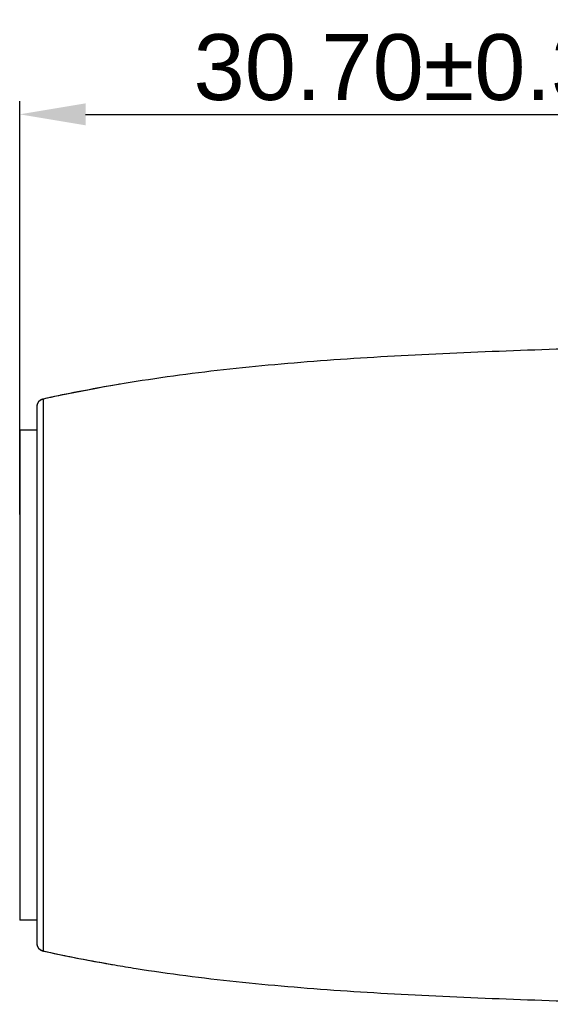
# Model space of a CAD drawing. Header units: millimetres. Extents: x 2984 to 3412, y -1556 to -1253.
# Tile 36 of 53: x 3231 to 3251, y -1403 to -1365. Entities that reach past the tile are written whole.
import ezdxf

# ---------------------------------------------------------------- set-up
doc = ezdxf.new("R2010")
doc.units = ezdxf.units.MM
doc.layers.add('06___PRT_ALL_SURFS', color=7, linetype='Continuous')
doc.styles.add('HANA', font='arial.ttf')
doc.dimstyles.new('HANA$0', dxfattribs={"dimtxt": 2.5, "dimasz": 2.5, "dimexe": 0.5, "dimexo": 0.2, "dimgap": 0.5, "dimtad": 1, "dimzin": 1, "dimdsep": 46, "dimtxsty": 'HANA', "dimcen": 0, "dimclrd": 3, "dimclre": 3, "dimclrt": 4, "dimadec": 0, "dimazin": 0, "dimtfac": 1, "dimtmove": 0, "dimatfit": 3, "dimfxl": 1, "dimtzin": 0, "dimarcsym": 0})

# ---------------------------------------------------------------- blocks, each defined once
blk = doc.blocks.new('*D41')
at = {"color": 4, "lineweight": -2}
for p, q in [((3230.939, -1384.035), (3230.939, -1368.35)), ((3261.589, -1385.851), (3261.589, -1368.35))]:
    blk.add_line(p, q, dxfattribs=at)
at = {"color": 3, "lineweight": -2}
blk.add_line((3233.439, -1368.85), (3259.089, -1368.85), dxfattribs=at)
at = {"color": 3}
for points in [[(3233.439, -1368.433), (3233.439, -1369.267), (3230.939, -1368.85)], [(3259.089, -1369.267), (3259.089, -1368.433), (3261.589, -1368.85)]]:
    blk.add_solid(points, dxfattribs=at)
at = {"layer": 'Defpoints', "color": 0}
for p in [(3261.589, -1368.85), (3230.939, -1384.235), (3261.589, -1386.051)]:
    blk.add_point(p, dxfattribs=at)
at = {"color": 3, "insert": (3246.264, -1367.073), "char_height": 2.5, "attachment_point": 5, "style": 'HANA'}
blk.add_mtext('30.70±0.30', dxfattribs=at)

msp = doc.modelspace()

# ---------------------------------------------------------------- linework, layer by layer
at = {"color": 7, "linetype": 'Continuous'}
for p, q in [((3231.824, -1379.657), (3231.824, -1379.657)), ((3231.824, -1379.657), (3231.824, -1400.608)), ((3231.589, -1379.95), (3231.589, -1400.315)), ((3230.939, -1380.829), (3230.939, -1399.436)), ((3230.939, -1380.829), (3231.589, -1380.829)), ((3231.825, -1382.23), (3231.824, -1386.593)), ((3231.824, -1394.472), (3231.825, -1399.712)), ((3231.589, -1399.436), (3230.939, -1399.436)), ((3231.597, -1400.385), (3231.601, -1400.399)), ((3231.615, -1400.438), (3231.622, -1400.451)), ((3231.628, -1400.464), (3231.636, -1400.476)), ((3231.825, -1400.325), (3231.825, -1400.4)), ((3231.815, -1400.606), (3231.824, -1400.608))]:
    msp.add_line(p, q, dxfattribs=at)
for points in [[(3231.824, -1379.657), (3231.815, -1379.659), (3231.801, -1379.663), (3231.788, -1379.668), (3231.775, -1379.673), (3231.762, -1379.678), (3231.749, -1379.685), (3231.737, -1379.692), (3231.724, -1379.699), (3231.713, -1379.707), (3231.702, -1379.716), (3231.691, -1379.725), (3231.68, -1379.734), (3231.67, -1379.744), (3231.661, -1379.755), (3231.652, -1379.766), (3231.644, -1379.777), (3231.636, -1379.789), (3231.628, -1379.801), (3231.622, -1379.814), (3231.615, -1379.826), (3231.61, -1379.839), (3231.605, -1379.853), (3231.601, -1379.866), (3231.597, -1379.88), (3231.594, -1379.894), (3231.592, -1379.908), (3231.59, -1379.922), (3231.589, -1379.936), (3231.589, -1379.95)], [(3231.824, -1379.657), (3231.825, -1380.239), (3231.825, -1382.23)], [(3231.825, -1399.712), (3231.825, -1400.284), (3231.825, -1400.325)], [(3231.589, -1400.315), (3231.589, -1400.329), (3231.59, -1400.343), (3231.592, -1400.357), (3231.594, -1400.371), (3231.597, -1400.385), (3231.601, -1400.399), (3231.605, -1400.412), (3231.61, -1400.425), (3231.615, -1400.438)], [(3231.589, -1400.329), (3231.59, -1400.343), (3231.592, -1400.357), (3231.594, -1400.371)], [(3231.622, -1400.451), (3231.628, -1400.464), (3231.636, -1400.476), (3231.644, -1400.488), (3231.652, -1400.499), (3231.661, -1400.51), (3231.67, -1400.52), (3231.68, -1400.531), (3231.691, -1400.54), (3231.702, -1400.549), (3231.713, -1400.558), (3231.724, -1400.566), (3231.737, -1400.573), (3231.749, -1400.58), (3231.762, -1400.587), (3231.775, -1400.592), (3231.788, -1400.597), (3231.801, -1400.602)], [(3231.825, -1400.4), (3231.824, -1400.493), (3231.824, -1400.518)], [(3231.644, -1400.488), (3231.652, -1400.499), (3231.661, -1400.51), (3231.67, -1400.52), (3231.68, -1400.531), (3231.691, -1400.54), (3231.702, -1400.549), (3231.713, -1400.558), (3231.724, -1400.566), (3231.737, -1400.573), (3231.749, -1400.58), (3231.762, -1400.587), (3231.775, -1400.592), (3231.788, -1400.597), (3231.801, -1400.602), (3231.815, -1400.606)], [(3231.824, -1400.607), (3231.824, -1400.608), (3231.824, -1400.608), (3231.824, -1400.608)]]:
    msp.add_lwpolyline(points, dxfattribs=at)
for centre, radius, start, end in [((3244.355, -1436.831), 58.531, 100.02713, 102.36198), ((3231.889, -1379.95), 0.3, 102.3854, 180), ((3231.889, -1400.315), 0.3, 179.9992, 257.6145), ((3244.466, -1342.89), 59.086, 257.6459, 260.34168)]:
    msp.add_arc(centre, radius, start, end, dxfattribs=at)
for points, knots in [([(3254.393, -1377.673), (3253.472, -1377.7), (3251.086, -1377.773), (3247.233, -1377.914), (3243.073, -1378.139), (3239.135, -1378.471), (3236.21, -1378.848), (3234.561, -1379.124), (3234.164, -1379.194)], [0, 0, 0, 0, 0.132644, 0.333563, 0.534481, 0.7354, 0.936318, 1, 1, 1, 1]), ([(3234.553, -1401.139), (3234.82, -1401.184), (3236.34, -1401.434), (3239.135, -1401.794), (3243.073, -1402.126), (3247.233, -1402.351), (3251.571, -1402.51), (3254.433, -1402.593), (3255.771, -1402.633)], [0, 0, 0, 0, 0.040958, 0.23296, 0.424962, 0.616964, 0.808967, 1, 1, 1, 1])]:
    msp.add_open_spline(points, degree=3, knots=knots, dxfattribs=at)
at = {"layer": '06___PRT_ALL_SURFS', "color": 7, "linetype": 'Continuous'}
for p, q in [((3234.404, -1379.152), (3234.137, -1379.199)), ((3234.611, -1379.117), (3234.404, -1379.152)), ((3232.525, -1379.508), (3232.087, -1379.6)), ((3232.495, -1379.514), (3232.493, -1379.514)), ((3232.731, -1379.466), (3232.524, -1379.508)), ((3232.701, -1379.472), (3232.7, -1379.472)), ((3233.85, -1379.251), (3232.731, -1379.466)), ((3234.145, -1379.197), (3233.85, -1379.251)), ((3232.09, -1379.599), (3231.824, -1379.657)), ((3232.05, -1379.608), (3232.048, -1379.608)), ((3232.06, -1379.606), (3232.059, -1379.606)), ((3232.069, -1379.604), (3232.067, -1379.604)), ((3231.824, -1400.608), (3231.848, -1400.613)), ((3231.848, -1400.613), (3231.982, -1400.642)), ((3231.982, -1400.642), (3232.114, -1400.671)), ((3232.114, -1400.671), (3232.244, -1400.698)), ((3232.244, -1400.698), (3232.371, -1400.725)), ((3232.371, -1400.725), (3232.513, -1400.755)), ((3232.513, -1400.755), (3232.652, -1400.783)), ((3232.652, -1400.783), (3232.804, -1400.814)), ((3232.804, -1400.814), (3232.952, -1400.843)), ((3232.952, -1400.843), (3233.111, -1400.875)), ((3233.111, -1400.875), (3233.265, -1400.905)), ((3233.265, -1400.905), (3233.427, -1400.936)), ((3233.427, -1400.936), (3233.596, -1400.967)), ((3233.596, -1400.967), (3233.783, -1401.002)), ((3233.783, -1401.002), (3233.983, -1401.039)), ((3233.983, -1401.039), (3234.192, -1401.076)), ((3234.192, -1401.076), (3234.424, -1401.116)), ((3234.424, -1401.116), (3234.553, -1401.139))]:
    msp.add_line(p, q, dxfattribs=at)
msp.add_lwpolyline([(3234.736, -1379.095), (3234.736, -1379.095), (3234.735, -1379.096), (3234.734, -1379.096), (3234.732, -1379.096), (3234.611, -1379.117)], dxfattribs=at)

# ---------------------------------------------------------------- dimensions: what is measured, and where the dimension line sits
at = {"color": 3}
dim = msp.add_linear_dim(base=(3261.589, -1368.85), p1=(3230.939, -1384.235), p2=(3261.589, -1386.051), text='30.70±0.30', dimstyle='HANA$0', override={"dimtxsty": 'HANA', "dimclre": 4, "dimclrt": 3, "dimtol": 1, "dimtp": 0.3, "dimtm": 0.3, "dimtfillclr": 3}, dxfattribs=at)
dim.commit()
dim.dimension.update_dxf_attribs({"geometry": '*D41', "text_midpoint": (3246.264, -1367.073)})

doc.saveas('drawing.dxf')
